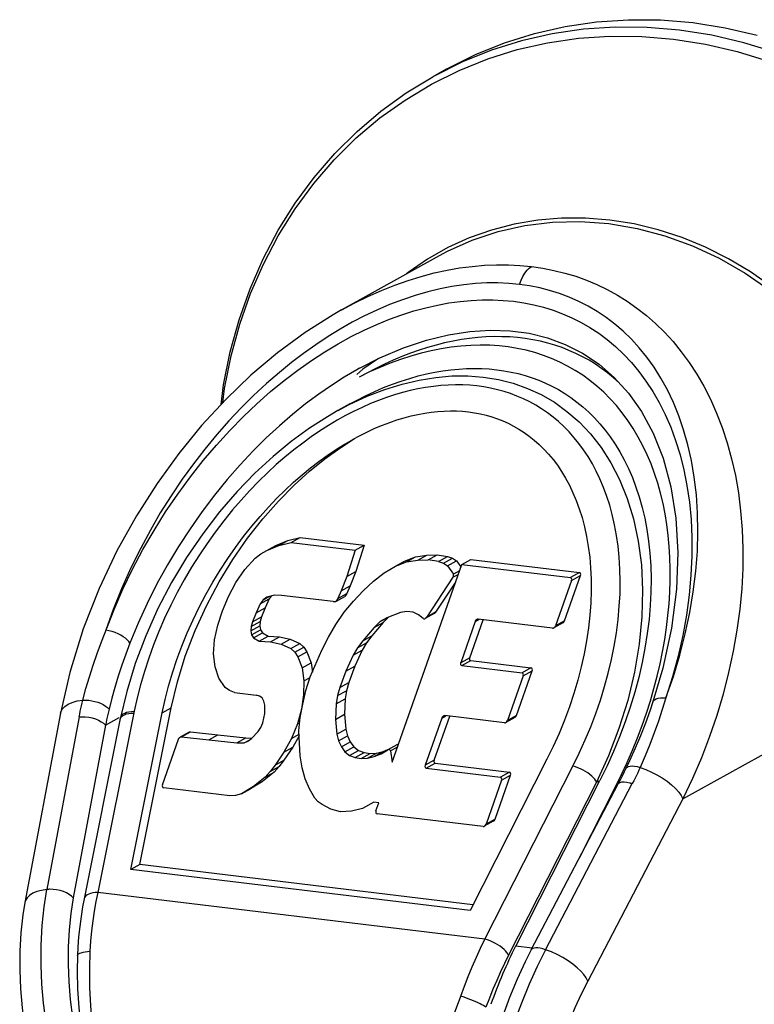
# Model space of a CAD drawing. Header units: inches. Extents: x 0 to 22, y 0 to 17.
# Tile 13 of 14: x 17.6 to 19.3, y 10.5 to 12.9. Entities that reach past the tile are written whole.
import ezdxf

# ---------------------------------------------------------------- set-up
doc = ezdxf.new("R2010")
doc.units = ezdxf.units.IN
doc.header["$LTSCALE"] = 1.21
doc.header["$MEASUREMENT"] = 0
doc.layers.get('0').update_dxf_attribs({"linetype": 'CONTINUOUS'})

msp = doc.modelspace()

# ---------------------------------------------------------------- linework, layer by layer
at = {"color": 7, "linetype": 'Continuous'}
for p, q in [((18.6282, 12.7793), (18.5578, 12.744)), ((18.5896, 12.7616), (18.5578, 12.744)), ((18.3413, 12.1915), (18.5734, 12.3203)), ((18.4289, 12.0761), (18.3924, 12.0513)), ((18.3924, 12.0513), (18.3776, 12.0387)), ((18.3845, 12.0534), (18.3778, 12.0496)), ((18.4231, 12.0528), (18.383, 12.0324)), ((18.3616, 11.969), (18.333, 11.9531)), ((18.3332, 11.9532), (18.3599, 11.9674)), ((18.3373, 11.8645), (18.3722, 11.8867)), ((18.3694, 11.8855), (18.3844, 11.8936)), ((18.1856, 11.6339), (18.214, 11.6451)), ((18.1927, 11.6333), (18.214, 11.6451)), ((18.1927, 11.6333), (18.2219, 11.6408)), ((18.214, 11.6451), (18.2432, 11.6526)), ((18.2219, 11.6408), (18.2432, 11.6526)), ((18.2219, 11.6408), (18.3737, 11.6225)), ((18.2432, 11.6526), (18.395, 11.6343)), ((18.1372, 11.6036), (18.1505, 11.614)), ((18.1505, 11.614), (18.1643, 11.6221)), ((18.1643, 11.6221), (18.1856, 11.6339)), ((18.1643, 11.6221), (18.1927, 11.6333)), ((18.3737, 11.6225), (18.3538, 11.5605)), ((18.3737, 11.6225), (18.395, 11.6343)), ((18.395, 11.6343), (18.3751, 11.5723)), ((18.1124, 11.5771), (18.1372, 11.6036)), ((18.4692, 11.5848), (18.4905, 11.5967)), ((18.4692, 11.5848), (18.4958, 11.5949)), ((18.4905, 11.5967), (18.5171, 11.6067)), ((18.4958, 11.5949), (18.5171, 11.6067)), ((18.4958, 11.5949), (18.5221, 11.5991)), ((18.5171, 11.6067), (18.5434, 11.6109)), ((18.5221, 11.5991), (18.5434, 11.6109)), ((18.5221, 11.5991), (18.5472, 11.5993)), ((18.5434, 11.6109), (18.5685, 11.6111)), ((18.5472, 11.5993), (18.5685, 11.6111)), ((18.5715, 11.5958), (18.5472, 11.5993)), ((18.5685, 11.6111), (18.5928, 11.6076)), ((18.5715, 11.5958), (18.5928, 11.6076)), ((18.5715, 11.5958), (18.5828, 11.5919)), ((18.5828, 11.5919), (18.6041, 11.6037)), ((18.5828, 11.5919), (18.5925, 11.5856)), ((18.5925, 11.5856), (18.6138, 11.5975)), ((18.5928, 11.6076), (18.6041, 11.6037)), ((18.6041, 11.6037), (18.6138, 11.5975)), ((18.6138, 11.5975), (18.6242, 11.5829)), ((18.6263, 11.5889), (18.6476, 11.6007)), ((18.6476, 11.6007), (18.9052, 11.5697)), ((18.0908, 11.5458), (18.1124, 11.5771)), ((18.3538, 11.5605), (18.3751, 11.5723)), ((18.3751, 11.5723), (18.3621, 11.5383)), ((18.4173, 11.5487), (18.4428, 11.5686)), ((18.4428, 11.5686), (18.4692, 11.5848)), ((18.4614, 11.1205), (18.6263, 11.5889)), ((18.5925, 11.5856), (18.6067, 11.5658)), ((18.621, 11.5738), (18.6067, 11.5658)), ((18.6263, 11.5889), (18.8839, 11.5578)), ((18.9052, 11.5697), (18.8839, 11.5578)), ((18.0734, 11.5128), (18.0908, 11.5458)), ((18.3538, 11.5605), (18.3408, 11.5265)), ((18.3928, 11.5265), (18.4173, 11.5487)), ((18.6056, 11.5582), (18.5426, 11.4634)), ((18.6116, 11.5471), (18.5639, 11.4753)), ((18.6056, 11.5582), (18.618, 11.5651)), ((18.8865, 11.5508), (18.8488, 11.4436)), ((18.8701, 11.4555), (18.9078, 11.5626)), ((18.8865, 11.5508), (18.9078, 11.5626)), ((18.3408, 11.5265), (18.333, 11.5081)), ((18.3408, 11.5265), (18.3621, 11.5383)), ((18.3621, 11.5383), (18.3543, 11.5199)), ((18.3696, 11.5021), (18.3928, 11.5265)), ((18.0595, 11.479), (18.0734, 11.5128)), ((18.149, 11.4958), (18.1703, 11.5076)), ((18.1558, 11.5049), (18.149, 11.4958)), ((18.1558, 11.5049), (18.1692, 11.5124)), ((18.1645, 11.5112), (18.1558, 11.5049)), ((18.1703, 11.5076), (18.1605, 11.4862)), ((18.1824, 11.5157), (18.1645, 11.5112)), ((18.1749, 11.5138), (18.1703, 11.5076)), ((18.1991, 11.5155), (18.1824, 11.5157)), ((18.3219, 11.5006), (18.1991, 11.5155)), ((18.3219, 11.5006), (18.3283, 11.5006)), ((18.3283, 11.5006), (18.3496, 11.5124)), ((18.333, 11.5081), (18.3283, 11.5006)), ((18.333, 11.5081), (18.3543, 11.5199)), ((18.3479, 11.4754), (18.3696, 11.5021)), ((18.3543, 11.5199), (18.3496, 11.5124)), ((18.0482, 11.4445), (18.0595, 11.479)), ((18.1392, 11.4744), (18.1308, 11.4528)), ((18.149, 11.4958), (18.1392, 11.4744)), ((18.1392, 11.4744), (18.1605, 11.4862)), ((18.1605, 11.4862), (18.1521, 11.4646)), ((18.3281, 11.4468), (18.3479, 11.4754)), ((18.481, 11.4745), (18.4486, 11.4626)), ((18.4966, 11.4776), (18.481, 11.4745)), ((18.511, 11.4756), (18.4966, 11.4776)), ((18.5238, 11.4693), (18.511, 11.4756)), ((18.5639, 11.4753), (18.5426, 11.4634)), ((18.1277, 11.4418), (18.149, 11.4536)), ((18.1308, 11.4528), (18.1277, 11.4418)), ((18.1308, 11.4528), (18.1521, 11.4646)), ((18.149, 11.4536), (18.1479, 11.4431)), ((18.1521, 11.4646), (18.149, 11.4536)), ((18.4401, 11.4512), (18.413, 11.4196)), ((18.4331, 11.4532), (18.4188, 11.4394)), ((18.4188, 11.4394), (18.4401, 11.4512)), ((18.4331, 11.4532), (18.4526, 11.4641)), ((18.4486, 11.4626), (18.4331, 11.4532)), ((18.4539, 11.4645), (18.4401, 11.4512)), ((18.5348, 11.4606), (18.5238, 11.4693)), ((18.5608, 11.4723), (18.5395, 11.4605)), ((18.6581, 11.4532), (18.6239, 11.356)), ((18.6452, 11.3679), (18.6768, 11.4577)), ((18.6581, 11.4532), (18.668, 11.4587)), ((18.8416, 11.4378), (18.6652, 11.4591)), ((18.8701, 11.4555), (18.8488, 11.4436)), ((18.0406, 11.4101), (18.0482, 11.4445)), ((18.1266, 11.4313), (18.1479, 11.4431)), ((18.1277, 11.4418), (18.1266, 11.4313)), ((18.1266, 11.4313), (18.1285, 11.422)), ((18.1285, 11.422), (18.1498, 11.4338)), ((18.1479, 11.4431), (18.1498, 11.4338)), ((18.1498, 11.4338), (18.1542, 11.4266)), ((18.3107, 11.4167), (18.3281, 11.4468)), ((18.4188, 11.4394), (18.3917, 11.4078)), ((18.8659, 11.4503), (18.8446, 11.4385)), ((18.0383, 11.3769), (18.0406, 11.4101)), ((18.1285, 11.422), (18.1329, 11.4148)), ((18.1329, 11.4148), (18.1542, 11.4266)), ((18.1329, 11.4148), (18.1465, 11.4071)), ((18.1465, 11.4071), (18.1678, 11.4189)), ((18.1465, 11.4071), (18.1731, 11.4051)), ((18.1542, 11.4266), (18.1678, 11.4189)), ((18.1678, 11.4189), (18.1944, 11.4169)), ((18.1731, 11.4051), (18.1944, 11.4169)), ((18.1731, 11.4051), (18.1985, 11.4002)), ((18.1944, 11.4169), (18.2198, 11.412)), ((18.1985, 11.4002), (18.2198, 11.412)), ((18.2198, 11.412), (18.2428, 11.4016)), ((18.2951, 11.3857), (18.3107, 11.4167)), ((18.3917, 11.4078), (18.3794, 11.3915)), ((18.3917, 11.4078), (18.413, 11.4196)), ((18.413, 11.4196), (18.4007, 11.4034)), ((18.1985, 11.4002), (18.2215, 11.3897)), ((18.2215, 11.3897), (18.2428, 11.4016)), ((18.2215, 11.3897), (18.2309, 11.3813)), ((18.2309, 11.3813), (18.2522, 11.3931)), ((18.2309, 11.3813), (18.2381, 11.3701)), ((18.2381, 11.3701), (18.2594, 11.382)), ((18.2428, 11.4016), (18.2522, 11.3931)), ((18.2522, 11.3931), (18.2594, 11.382)), ((18.2594, 11.382), (18.2696, 11.3554)), ((18.2675, 11.3223), (18.2951, 11.3857)), ((18.3794, 11.3915), (18.3689, 11.3739)), ((18.3689, 11.3739), (18.3902, 11.3857)), ((18.3902, 11.3857), (18.3731, 11.3475)), ((18.3794, 11.3915), (18.4007, 11.4034)), ((18.4007, 11.4034), (18.3902, 11.3857)), ((18.042, 11.3462), (18.0383, 11.3769)), ((18.2381, 11.3701), (18.2483, 11.3436)), ((18.3689, 11.3739), (18.3518, 11.3357)), ((18.6452, 11.3679), (18.6239, 11.356)), ((18.6265, 11.349), (18.6478, 11.3608)), ((18.6478, 11.3608), (18.7905, 11.3436)), ((18.0511, 11.3191), (18.042, 11.3462)), ((18.2483, 11.3436), (18.2696, 11.3554)), ((18.2483, 11.3436), (18.2524, 11.3131)), ((18.2696, 11.3554), (18.2725, 11.3338)), ((18.3518, 11.3357), (18.3373, 11.297)), ((18.3518, 11.3357), (18.3731, 11.3475)), ((18.3731, 11.3475), (18.3586, 11.3088)), ((18.6265, 11.349), (18.7692, 11.3318)), ((18.7561, 11.2312), (18.7931, 11.3366)), ((18.7905, 11.3436), (18.7692, 11.3318)), ((18.7718, 11.3247), (18.7931, 11.3366)), ((19.1504, 11.0333), (19.7075, 11.3425)), ((18.066, 11.2976), (18.0511, 11.3191)), ((18.2524, 11.3131), (18.2514, 11.2799)), ((18.2524, 11.3131), (18.2672, 11.3213)), ((18.2572, 11.2902), (18.2675, 11.3223)), ((18.7718, 11.3247), (18.7348, 11.2194)), ((18.076, 11.2901), (18.066, 11.2976)), ((18.0877, 11.2857), (18.076, 11.2901)), ((18.2495, 11.258), (18.2572, 11.2902)), ((18.3373, 11.297), (18.3321, 11.2779)), ((18.3321, 11.2779), (18.3534, 11.2897)), ((18.3373, 11.297), (18.3586, 11.3088)), ((18.3534, 11.2897), (18.3502, 11.2707)), ((18.3586, 11.3088), (18.3534, 11.2897)), ((18.0877, 11.2857), (18.1391, 11.2788)), ((18.1469, 11.2767), (18.1391, 11.2788)), ((18.1533, 11.2724), (18.1469, 11.2767)), ((18.1575, 11.265), (18.1533, 11.2724)), ((18.1599, 11.2557), (18.1575, 11.265)), ((18.2514, 11.2799), (18.2464, 11.2458)), ((18.2514, 11.2799), (18.2553, 11.2821)), ((18.3321, 11.2779), (18.3289, 11.2589)), ((18.3289, 11.2589), (18.3502, 11.2707)), ((18.3502, 11.2707), (18.3487, 11.2337)), ((19.0363, 11.2861), (19.0257, 11.2509)), ((17.8499, 11.241), (17.7638, 10.8119)), ((17.8634, 10.878), (17.9379, 11.2492)), ((17.9166, 11.2374), (17.9379, 11.2492)), ((18.1601, 11.2354), (18.1599, 11.2557)), ((18.2464, 11.2458), (18.2371, 11.211)), ((18.2433, 11.2258), (18.2495, 11.258)), ((18.2464, 11.2458), (18.2472, 11.2462)), ((18.3289, 11.2589), (18.3274, 11.2218)), ((19.0795, 11.2632), (19.0795, 11.2633)), ((17.6755, 11.2365), (17.5915, 10.7882)), ((17.72, 11.2276), (17.6433, 10.8188)), ((17.7823, 11.2081), (17.8145, 11.2259)), ((17.8169, 11.2217), (17.817, 11.2223)), ((17.8205, 11.2282), (17.8235, 11.2307)), ((17.8421, 10.8662), (17.9166, 11.2374)), ((18.1551, 11.2132), (18.1601, 11.2354)), ((18.2403, 11.1946), (18.2433, 11.2258)), ((18.3274, 11.2218), (18.3487, 11.2337)), ((18.3274, 11.2218), (18.3302, 11.1868)), ((18.3487, 11.2337), (18.3515, 11.1986)), ((18.5791, 11.2247), (18.5397, 11.113)), ((18.561, 11.1248), (18.5978, 11.2292)), ((18.5791, 11.2247), (18.589, 11.2303)), ((18.7276, 11.2135), (18.5862, 11.2306)), ((18.7519, 11.226), (18.7306, 11.2142)), ((18.7561, 11.2312), (18.7348, 11.2194)), ((17.7823, 11.2081), (17.7057, 10.7992)), ((18.1441, 11.1929), (18.1504, 11.2025)), ((18.1504, 11.2025), (18.1551, 11.2132)), ((18.2371, 11.211), (18.2232, 11.1768)), ((18.2371, 11.211), (18.2422, 11.2138)), ((18.2436, 11.1352), (18.2403, 11.1946)), ((18.3302, 11.1868), (18.3515, 11.1986)), ((18.3515, 11.1986), (18.3559, 11.183)), ((17.9172, 11.0669), (17.9552, 11.1748)), ((17.9807, 11.1918), (17.9594, 11.1799)), ((17.9625, 11.1806), (17.9838, 11.1924)), ((17.9625, 11.1806), (18.0271, 11.1736)), ((17.9836, 11.1924), (18.0484, 11.1855)), ((18.0271, 11.1736), (18.0484, 11.1855)), ((18.0271, 11.1736), (18.0934, 11.1661)), ((18.0484, 11.1855), (18.1147, 11.1779)), ((18.0934, 11.1661), (18.1147, 11.1779)), ((18.1105, 11.1658), (18.1224, 11.1724)), ((18.1147, 11.1779), (18.1288, 11.1776)), ((18.1192, 11.1698), (18.1279, 11.1767)), ((18.1279, 11.1767), (18.1441, 11.1929)), ((18.2232, 11.1768), (18.2047, 11.1442)), ((18.2232, 11.1768), (18.2408, 11.1865)), ((18.241, 11.1824), (18.226, 11.156)), ((18.3302, 11.1868), (18.3346, 11.1711)), ((18.3346, 11.1711), (18.3559, 11.183)), ((18.3346, 11.1711), (18.3411, 11.1571)), ((18.3559, 11.183), (18.3624, 11.1689)), ((18.0934, 11.1661), (18.1105, 11.1658)), ((18.1105, 11.1658), (18.1192, 11.1698)), ((18.2047, 11.1442), (18.226, 11.156)), ((18.226, 11.156), (18.2052, 11.1249)), ((18.3411, 11.1571), (18.3624, 11.1689)), ((18.3411, 11.1571), (18.3495, 11.145)), ((18.3495, 11.145), (18.3708, 11.1568)), ((18.3604, 11.1363), (18.3817, 11.1482)), ((18.3624, 11.1689), (18.3708, 11.1568)), ((18.3708, 11.1568), (18.3817, 11.1482)), ((18.3817, 11.1482), (18.3949, 11.1431)), ((18.4352, 11.1404), (18.451, 11.1496)), ((18.4405, 11.1459), (18.4513, 11.1501)), ((18.451, 11.1496), (18.4514, 11.1499)), ((18.4727, 11.1617), (18.4514, 11.1499)), ((18.4574, 11.1473), (18.4741, 11.1565)), ((18.2047, 11.1442), (18.1839, 11.1131)), ((18.1839, 11.1131), (18.2052, 11.1249)), ((18.2052, 11.1249), (18.1939, 11.1101)), ((18.2479, 11.107), (18.2436, 11.1352)), ((18.3495, 11.145), (18.3604, 11.1363)), ((18.3604, 11.1363), (18.3736, 11.1313)), ((18.3736, 11.1313), (18.3949, 11.1431)), ((18.3736, 11.1313), (18.3879, 11.1288)), ((18.3879, 11.1288), (18.4092, 11.1406)), ((18.3879, 11.1288), (18.4032, 11.1299)), ((18.3949, 11.1431), (18.4092, 11.1406)), ((18.4032, 11.1299), (18.4245, 11.1417)), ((18.4032, 11.1299), (18.4192, 11.134)), ((18.4092, 11.1406), (18.4245, 11.1417)), ((18.4192, 11.134), (18.4405, 11.1459)), ((18.4192, 11.134), (18.4352, 11.1404)), ((18.4245, 11.1417), (18.4405, 11.1459)), ((18.4574, 11.1473), (18.4614, 11.1205)), ((18.561, 11.1248), (18.5397, 11.113)), ((18.8282, 11.1274), (18.646, 10.7692)), ((18.1839, 11.1131), (18.1726, 11.0983)), ((18.1726, 11.0983), (18.1939, 11.1101)), ((18.1939, 11.1101), (18.1816, 11.0966)), ((18.2554, 11.0811), (18.2479, 11.107)), ((18.5423, 11.106), (18.5636, 11.1178)), ((18.5423, 11.106), (18.7181, 11.0848)), ((18.5636, 11.1178), (18.7394, 11.0966)), ((18.6813, 10.7012), (18.8899, 11.1112)), ((18.1603, 11.0848), (18.1332, 11.0628)), ((18.1816, 11.0966), (18.1545, 11.0746)), ((18.1726, 11.0983), (18.1603, 11.0848)), ((18.1603, 11.0848), (18.1816, 11.0966)), ((18.2658, 11.0573), (18.2554, 11.0811)), ((18.7207, 11.0777), (18.6841, 10.9738)), ((18.7054, 10.9857), (18.742, 11.0895)), ((18.7394, 11.0966), (18.7181, 11.0848)), ((18.7207, 11.0777), (18.742, 11.0895)), ((18.0767, 11.0404), (17.9201, 11.0593)), ((18.1332, 11.0628), (18.1047, 11.0455)), ((18.1047, 11.0455), (18.126, 11.0573)), ((18.1545, 11.0746), (18.126, 11.0573)), ((18.1332, 11.0628), (18.1545, 11.0746)), ((18.278, 11.0352), (18.2658, 11.0573)), ((18.9461, 11.073), (18.7374, 10.6629)), ((18.7542, 10.6848), (18.9539, 11.0773)), ((18.7911, 10.6756), (18.9968, 11.0688)), ((18.8249, 10.6762), (19.0306, 11.0695)), ((18.9061, 10.8954), (18.9908, 11.062)), ((18.9461, 11.073), (18.9539, 11.0773)), ((18.9908, 11.062), (18.9943, 11.064)), ((18.0905, 11.0412), (18.0767, 11.0404)), ((18.1047, 11.0455), (18.0905, 11.0412)), ((18.2861, 11.0265), (18.278, 11.0352)), ((19.1504, 11.0333), (18.9248, 10.602)), ((18.2956, 11.0199), (18.2861, 11.0265)), ((18.3165, 11.009), (18.2956, 11.0199)), ((18.3391, 11.0025), (18.3165, 11.009)), ((18.3914, 11.0109), (18.3648, 11.0041)), ((18.4182, 11.0253), (18.3914, 11.0109)), ((18.4296, 11.024), (18.4182, 11.0253)), ((18.423, 11.0053), (18.4296, 11.024)), ((18.3648, 11.0041), (18.3391, 11.0025)), ((18.677, 10.968), (18.4256, 10.9983)), ((18.7054, 10.9857), (18.6841, 10.9738)), ((18.7012, 10.9805), (18.6799, 10.9687)), ((17.8634, 10.878), (17.8421, 10.8662)), ((18.6529, 10.7827), (17.8634, 10.878)), ((18.646, 10.7692), (17.8421, 10.8662)), ((18.6813, 10.7012), (17.7638, 10.8119)), ((17.5915, 10.7882), (17.5915, 10.7882)), ((17.7316, 10.7968), (17.7316, 10.7968)), ((18.7934, 10.68), (18.7542, 10.6848)), ((17.7156, 10.6622), (17.7156, 10.6623))]:
    msp.add_line(p, q, dxfattribs=at)
for points in [[(18.5896, 12.7616), (18.6593, 12.7966), (18.7277, 12.8241), (18.7986, 12.8462), (18.8714, 12.8629), (18.9458, 12.8738), (19.0213, 12.879), (19.0974, 12.8784), (19.1743, 12.872)], [(19.1425, 12.8543), (19.066, 12.8607), (18.99, 12.8613), (18.9147, 12.8562), (18.8405, 12.8454), (18.7678, 12.8289), (18.6969, 12.8068), (18.6282, 12.7793)], [(19.3703, 12.8012), (19.295, 12.8245), (19.2189, 12.8422), (19.1425, 12.8543)], [(19.1743, 12.872), (19.2508, 12.8599), (19.3267, 12.8422)], [(18.0602, 11.972), (18.0645, 12.0054), (18.0799, 12.0825), (18.1004, 12.1575), (18.1259, 12.2303), (18.1564, 12.3003), (18.1916, 12.3674), (18.2315, 12.431), (18.2757, 12.491), (18.3241, 12.5471), (18.3765, 12.5989), (18.4326, 12.6462), (18.492, 12.6887), (18.5546, 12.7264), (18.62, 12.7589), (18.6879, 12.7861), (18.758, 12.808), (18.8298, 12.8243), (18.9032, 12.835), (18.9776, 12.84), (19.0528, 12.8394), (19.1283, 12.8331)], [(19.1283, 12.8331), (19.2039, 12.8212), (19.2791, 12.8036), (19.3535, 12.7806)], [(18.0561, 11.9675), (18.0622, 12.0144), (18.0779, 12.0923), (18.0988, 12.1681), (18.1248, 12.2416), (18.1557, 12.3124), (18.1914, 12.3802), (18.2317, 12.4445), (18.2764, 12.5052), (18.3253, 12.5619), (18.3782, 12.6144), (18.4347, 12.6624), (18.4947, 12.7056), (18.5578, 12.744)], [(18.9775, 12.4043), (18.92, 12.4089), (18.8629, 12.4089), (18.8064, 12.4041), (18.7509, 12.3946), (18.6968, 12.3806), (18.6442, 12.362), (18.5936, 12.339)], [(18.5734, 12.3203), (18.5926, 12.3305), (18.6513, 12.3569), (18.7127, 12.3772), (18.7762, 12.3914), (18.8414, 12.3994), (18.9074, 12.4009), (18.9746, 12.396)], [(18.9746, 12.396), (19.0418, 12.3846), (19.1078, 12.3672), (19.173, 12.3435), (19.2365, 12.314), (19.2979, 12.2788), (19.3566, 12.2383), (19.4123, 12.1927), (19.4646, 12.1425), (19.5129, 12.0879), (19.557, 12.0295), (19.5965, 11.9677), (19.6312, 11.903), (19.6606, 11.8358), (19.6847, 11.7668), (19.7031, 11.6963), (19.7158, 11.625), (19.7226, 11.5534), (19.7235, 11.4821), (19.7185, 11.4119), (19.7075, 11.3425)], [(19.3614, 12.2463), (19.3108, 12.2815), (19.2583, 12.3128), (19.2041, 12.3399), (19.1486, 12.3628), (19.0921, 12.3812), (19.035, 12.3951), (18.9775, 12.4043)], [(18.5936, 12.339), (18.5452, 12.3117), (18.4993, 12.2803), (18.4953, 12.277)], [(18.3421, 12.1919), (18.3715, 12.2076), (18.404, 12.2235), (18.4362, 12.2377), (18.468, 12.2503), (18.4994, 12.2613), (18.5304, 12.2709), (18.5611, 12.279), (18.5915, 12.2856), (18.6214, 12.2909), (18.6509, 12.2947), (18.68, 12.2973), (18.7086, 12.2985), (18.7368, 12.2984), (18.7644, 12.297), (18.7915, 12.2944)], [(18.7632, 12.252), (18.7671, 12.2619), (18.7715, 12.271), (18.7761, 12.2788), (18.7811, 12.2854), (18.7862, 12.2907), (18.7915, 12.2944)], [(18.7915, 12.2944), (18.8182, 12.2905), (18.8446, 12.2853), (18.8707, 12.2789), (18.8964, 12.2711), (18.9218, 12.262), (18.9468, 12.2516), (18.9713, 12.2398), (18.9953, 12.2266), (19.0187, 12.212), (19.0416, 12.1959), (19.0639, 12.1784), (19.0856, 12.1593), (19.1067, 12.1387), (19.127, 12.1164), (19.1466, 12.0925), (19.1653, 12.0669), (19.1831, 12.0397), (19.1999, 12.0107), (19.2157, 11.9799), (19.2302, 11.9473), (19.2435, 11.913), (19.2554, 11.8769), (19.2658, 11.8391), (19.2747, 11.7997), (19.2819, 11.7585), (19.2873, 11.7158), (19.2909, 11.6717), (19.2926, 11.6262), (19.2922, 11.5794), (19.2898, 11.5315), (19.2853, 11.4827), (19.2786, 11.4331), (19.2698, 11.383), (19.2588, 11.3325), (19.2457, 11.2818), (19.2306, 11.2312), (19.2133, 11.1809), (19.1942, 11.131), (19.1732, 11.0818), (19.1504, 11.0333)], [(18.7632, 12.252), (18.7377, 12.2544), (18.7118, 12.2555), (18.6856, 12.2554), (18.6588, 12.2539), (18.6312, 12.2511), (18.603, 12.2469), (18.575, 12.2415), (18.5463, 12.2346), (18.5163, 12.2259), (18.4858, 12.2157), (18.4553, 12.2041), (18.4252, 12.1911), (18.3959, 12.1773), (18.3671, 12.1622), (18.3384, 12.146), (18.3097, 12.1284), (18.2804, 12.1091), (18.2513, 12.0884), (18.2229, 12.0669), (18.1942, 12.0436), (18.1638, 12.0171), (18.1332, 11.9888), (18.1037, 11.9595), (18.0748, 11.9288), (18.0458, 11.8961), (18.0175, 11.8619), (17.9905, 11.827), (17.9641, 11.7906), (17.9377, 11.7514), (17.9121, 11.7107), (17.8885, 11.6702), (17.8656, 11.6276), (17.8424, 11.5803), (17.8204, 11.5312), (17.8008, 11.4823), (17.7832, 11.4329)], [(19.1102, 11.2727), (19.1278, 11.3235), (19.1431, 11.3741), (19.1561, 11.4246), (19.1668, 11.4747), (19.1751, 11.5241), (19.181, 11.5727), (19.1847, 11.6201), (19.186, 11.6663), (19.1852, 11.7109), (19.1823, 11.7539), (19.1774, 11.7952), (19.1707, 11.8345), (19.1623, 11.872), (19.1522, 11.9075), (19.1407, 11.941), (19.1278, 11.9725), (19.1137, 12.0021), (19.0985, 12.0298), (19.0823, 12.0556), (19.0652, 12.0796), (19.0472, 12.1017), (19.0285, 12.1222), (19.0091, 12.1409), (18.9892, 12.1581), (18.9686, 12.1737), (18.9475, 12.1878), (18.9259, 12.2005), (18.9037, 12.2118), (18.8811, 12.2218), (18.8581, 12.2304), (18.8347, 12.2377), (18.8111, 12.2437), (18.7873, 12.2485), (18.7632, 12.252)], [(17.8025, 11.482), (17.8236, 11.5303), (17.8465, 11.5778), (17.8711, 11.6242), (17.8973, 11.6694), (17.9248, 11.7132), (17.9535, 11.7555), (17.9833, 11.796), (18.0138, 11.8346), (18.0451, 11.8714), (18.0768, 11.9061), (18.1089, 11.9388), (18.1412, 11.9694), (18.1736, 11.998), (18.206, 12.0245), (18.2382, 12.0491), (18.2703, 12.0717), (18.3021, 12.0924), (18.3335, 12.1112), (18.3645, 12.1283), (18.3951, 12.1436), (18.4253, 12.1573), (18.455, 12.1694), (18.4841, 12.18), (18.5128, 12.1891), (18.541, 12.1967), (18.5686, 12.203), (18.5958, 12.208), (18.6225, 12.2117), (18.6487, 12.2141), (18.6745, 12.2153), (18.6998, 12.2154), (18.7247, 12.2142), (18.7492, 12.2119), (18.7732, 12.2083), (18.7969, 12.2036), (18.8201, 12.1978), (18.8429, 12.1907), (18.8654, 12.1823), (18.8874, 12.1728), (18.909, 12.1619), (18.9302, 12.1497), (18.9509, 12.1361), (18.9711, 12.1211), (18.9908, 12.1046), (19.0098, 12.0867), (19.0283, 12.0671), (19.046, 12.0459), (19.063, 12.0231), (19.0791, 11.9985), (19.0943, 11.9721), (19.1085, 11.944), (19.1215, 11.914), (19.1333, 11.8822), (19.1437, 11.8484), (19.1527, 11.8129), (19.1601, 11.7754), (19.1658, 11.7362), (19.1697, 11.6953), (19.1717, 11.6527), (19.1716, 11.6086), (19.1695, 11.5631), (19.1652, 11.5165), (19.1587, 11.4689), (19.1499, 11.4205), (19.1389, 11.3715), (19.1257, 11.3223), (19.1102, 11.2727)], [(18.3413, 12.1915), (18.3215, 12.1802), (18.255, 12.138), (18.1899, 12.09), (18.1269, 12.0368), (18.0671, 11.9794), (18.01, 11.9176), (17.9559, 11.8515), (17.9043, 11.7805), (17.8554, 11.7039), (17.8095, 11.6213), (17.7672, 11.5321), (17.7294, 11.4361), (17.6975, 11.3331), (17.6756, 11.2365)], [(18.3845, 12.0534), (18.432, 12.0777), (18.4884, 12.1018), (18.5428, 12.12), (18.5954, 12.1329), (18.6459, 12.1407), (18.6945, 12.1437), (18.7411, 12.1422), (18.7861, 12.1361), (18.8296, 12.1254), (18.8717, 12.1099), (18.9127, 12.0891), (18.9517, 12.0629), (18.9878, 12.0316), (19.0214, 11.9944), (19.0522, 11.9506), (19.0798, 11.8996), (19.1035, 11.8402), (19.1219, 11.7729), (19.134, 11.6985), (19.1388, 11.6173), (19.1356, 11.5298), (19.1238, 11.4378), (19.1032, 11.3428), (19.0795, 11.2632)], [(18.3778, 12.0496), (18.3481, 12.0321), (18.3179, 12.0129), (18.2874, 11.9918), (18.2565, 11.9689), (18.2255, 11.944), (18.1943, 11.9171), (18.1631, 11.8883), (18.132, 11.8574), (18.101, 11.8244), (18.0704, 11.7895), (18.0404, 11.7526), (18.011, 11.7138), (17.9825, 11.6732), (17.9551, 11.631), (17.9289, 11.5874), (17.9042, 11.5425), (17.8811, 11.4965), (17.8597, 11.4497), (17.8401, 11.4022)], [(18.3599, 11.9674), (18.4023, 11.9871), (18.4441, 12.0033), (18.4851, 12.016), (18.5254, 12.0255), (18.5648, 12.0318), (18.6032, 12.0351), (18.6408, 12.0353), (18.6775, 12.0324), (18.7133, 12.0266), (18.7483, 12.0178), (18.7821, 12.0058), (18.8145, 11.9909), (18.8458, 11.9728), (18.8758, 11.9513), (18.9044, 11.9264), (18.9314, 11.8979), (18.9565, 11.8657), (18.9796, 11.8296), (19.0003, 11.7895), (19.0184, 11.745), (19.0333, 11.6964), (19.0446, 11.644), (19.052, 11.5878), (19.0551, 11.5277), (19.0535, 11.4646), (19.0471, 11.3996), (19.0358, 11.3332), (19.0196, 11.2662), (18.9989, 11.1998), (18.9744, 11.1354), (18.946, 11.073)], [(18.3616, 11.969), (18.3767, 11.9772), (18.3986, 11.9882), (18.4201, 11.9983), (18.4413, 12.0075), (18.4623, 12.0157), (18.4829, 12.023), (18.5032, 12.0294), (18.5232, 12.0351), (18.543, 12.0399), (18.5625, 12.044), (18.5818, 12.0472), (18.6007, 12.0498), (18.6195, 12.0516), (18.6379, 12.0527), (18.6561, 12.0531), (18.674, 12.0528), (18.6917, 12.0517), (18.7092, 12.05), (18.7264, 12.0476), (18.7433, 12.0445), (18.7601, 12.0407), (18.7766, 12.0362), (18.7929, 12.031), (18.8089, 12.025), (18.8246, 12.0184), (18.8401, 12.0109), (18.8553, 12.0028), (18.8703, 11.9938), (18.885, 11.984), (18.8994, 11.9733), (18.9135, 11.9618), (18.9273, 11.9494), (18.9407, 11.9361), (18.9537, 11.9219), (18.9663, 11.9067), (18.9784, 11.8906), (18.99, 11.8735), (19.0011, 11.8553), (19.0116, 11.8362), (19.0215, 11.8159), (19.0307, 11.7946), (19.0393, 11.7721), (19.047, 11.7486), (19.054, 11.7239), (19.06, 11.6983), (19.0651, 11.6715), (19.0692, 11.6438), (19.0722, 11.6151), (19.0742, 11.5854), (19.075, 11.5548), (19.0746, 11.5234), (19.0731, 11.4913), (19.0702, 11.4584), (19.066, 11.4248), (19.0606, 11.3907), (19.0538, 11.3561), (19.0457, 11.3212), (19.0363, 11.2861)], [(18.8899, 11.1112), (18.9049, 11.1419), (18.919, 11.1729), (18.9319, 11.2041), (18.9439, 11.2355), (18.9548, 11.2673), (18.9647, 11.2993), (18.9735, 11.3314), (18.9811, 11.3633), (18.9875, 11.395), (18.9928, 11.4266), (18.9969, 11.4584), (18.9998, 11.4896), (19.0015, 11.5193), (19.002, 11.5483), (19.0013, 11.5777), (18.9996, 11.6061), (18.997, 11.6322), (18.9934, 11.6574), (18.9886, 11.6829), (18.9831, 11.7073), (18.9771, 11.7292), (18.9704, 11.7499), (18.9625, 11.771), (18.954, 11.7913), (18.9452, 11.8096), (18.9359, 11.8269), (18.9256, 11.8442), (18.9148, 11.8605), (18.9041, 11.8752), (18.8929, 11.8889), (18.8807, 11.9026), (18.8681, 11.9155), (18.8557, 11.9269), (18.843, 11.9375), (18.8295, 11.9477), (18.8157, 11.9572), (18.8018, 11.9657), (18.7876, 11.9735), (18.7726, 11.9809), (18.7573, 11.9875), (18.7422, 11.9932), (18.7268, 11.9982), (18.711, 12.0025), (18.6949, 12.0062), (18.6786, 12.0091), (18.6622, 12.0114), (18.6457, 12.013), (18.6289, 12.0139), (18.6117, 12.0141), (18.5944, 12.0136), (18.5769, 12.0124), (18.5592, 12.0105), (18.5408, 12.0079), (18.5224, 12.0046), (18.5042, 12.0006), (18.4859, 11.9959), (18.467, 11.9904), (18.448, 11.9841), (18.4293, 11.9773), (18.4104, 11.9697), (18.3904, 11.9608), (18.3701, 11.9512), (18.3508, 11.9412), (18.3313, 11.9303), (18.3106, 11.9179), (18.2896, 11.9045), (18.2696, 11.8909), (18.2495, 11.8763), (18.2282, 11.8598), (18.2069, 11.8424), (18.1869, 11.8251), (18.1669, 11.8066), (18.1453, 11.7856), (18.1237, 11.7633), (18.1035, 11.7412), (18.0834, 11.7179), (18.0627, 11.6922), (18.0422, 11.6654), (18.0231, 11.6387), (18.0046, 11.6112), (17.9863, 11.5821), (17.9687, 11.5524), (17.9524, 11.5226), (17.937, 11.4924)], [(18.3331, 11.9532), (18.3082, 11.9387), (18.2655, 11.9113), (18.2224, 11.8798), (18.1792, 11.8444), (18.1365, 11.8051), (18.0942, 11.7613), (18.0527, 11.7133), (18.0125, 11.6611), (17.9744, 11.6053), (17.9388, 11.5461), (17.9065, 11.4842), (17.8776, 11.4198), (17.8527, 11.354), (17.8325, 11.288), (17.8178, 11.226)], [(18.3844, 11.8936), (18.4027, 11.9028), (18.4208, 11.9111), (18.4385, 11.9185), (18.4559, 11.9251), (18.4729, 11.9309), (18.4898, 11.936), (18.5063, 11.9404), (18.5226, 11.9441), (18.5386, 11.947), (18.5542, 11.9494), (18.5696, 11.951), (18.5847, 11.9521), (18.5995, 11.9525), (18.6141, 11.9523), (18.6285, 11.9515), (18.6427, 11.95), (18.6568, 11.948), (18.6706, 11.9454), (18.6843, 11.9422), (18.6977, 11.9383), (18.7109, 11.9339), (18.7239, 11.9288), (18.7367, 11.923), (18.7493, 11.9166), (18.7617, 11.9095), (18.774, 11.9016), (18.7861, 11.8929), (18.798, 11.8834), (18.8096, 11.8731), (18.821, 11.862), (18.832, 11.85), (18.8427, 11.8372), (18.853, 11.8235), (18.8629, 11.8088), (18.8724, 11.7931), (18.8814, 11.7764), (18.8898, 11.7587), (18.8977, 11.7401), (18.9049, 11.7204), (18.9114, 11.6996), (18.9172, 11.6779), (18.9222, 11.655), (18.9263, 11.6312), (18.9296, 11.6063), (18.9318, 11.5804), (18.9331, 11.5536), (18.9332, 11.5259), (18.9322, 11.4974), (18.9301, 11.4682), (18.9268, 11.4384), (18.9223, 11.408), (18.9166, 11.3772), (18.9096, 11.346), (18.9015, 11.3146), (18.892, 11.283), (18.8815, 11.2513), (18.8697, 11.2199), (18.8569, 11.1886), (18.8431, 11.1578), (18.8282, 11.1274)], [(17.9166, 11.2374), (17.9235, 11.2688), (17.9317, 11.3004), (17.941, 11.3321), (17.9515, 11.3638), (17.9632, 11.3953), (17.9759, 11.4266), (17.9897, 11.4575), (18.0045, 11.4878), (18.0201, 11.5176), (18.0366, 11.5467), (18.0539, 11.575), (18.0718, 11.6025), (18.0904, 11.6291), (18.1094, 11.6547), (18.1288, 11.6791), (18.1485, 11.7024), (18.1683, 11.7245), (18.1882, 11.7454), (18.2081, 11.765), (18.2281, 11.7836), (18.2481, 11.801), (18.268, 11.8173), (18.2879, 11.8326), (18.3076, 11.8469), (18.3272, 11.8601), (18.3466, 11.8723), (18.3656, 11.8834), (18.3694, 11.8855)], [(17.9379, 11.2492), (17.9526, 11.3108), (17.9714, 11.3716), (17.9946, 11.4321), (18.0214, 11.4909), (18.0514, 11.5472), (18.084, 11.6006), (18.1188, 11.6507), (18.1551, 11.697), (18.1919, 11.7388), (18.229, 11.7764), (18.2656, 11.8096), (18.3018, 11.8388), (18.3373, 11.8645)], [(17.7287, 11.2673), (17.736, 11.295), (17.7441, 11.3227), (17.7528, 11.3503), (17.7623, 11.3779), (17.7724, 11.4054), (17.8025, 11.482)], [(17.937, 11.4924), (17.9224, 11.4615), (17.9088, 11.4302), (17.8961, 11.3986), (17.8846, 11.3669), (17.8743, 11.3354), (17.8651, 11.3039), (17.8569, 11.2725), (17.8499, 11.241)], [(17.8401, 11.4022), (17.8375, 11.4062), (17.8338, 11.4101), (17.8294, 11.4139), (17.8243, 11.4176), (17.8184, 11.4211), (17.8119, 11.4244), (17.805, 11.4273), (17.7977, 11.4297), (17.7903, 11.4316), (17.7832, 11.4329)], [(17.8401, 11.4022), (17.8303, 11.3761), (17.8211, 11.3499), (17.8125, 11.3237), (17.8046, 11.2976), (17.7974, 11.2716), (17.7908, 11.2456)], [(17.6755, 11.2365), (17.6764, 11.2399), (17.68, 11.2465), (17.6857, 11.2525), (17.6936, 11.2578), (17.7036, 11.2621), (17.7153, 11.2653), (17.7287, 11.2673)], [(17.72, 11.2276), (17.7212, 11.2342), (17.7226, 11.2409), (17.724, 11.2475), (17.7255, 11.2541), (17.7271, 11.2607), (17.7287, 11.2673)], [(17.7287, 11.2673), (17.7355, 11.2675), (17.7427, 11.267), (17.7498, 11.266), (17.7569, 11.2644), (17.7638, 11.2623), (17.7705, 11.2598), (17.7767, 11.2567), (17.7823, 11.2533), (17.7871, 11.2495), (17.7908, 11.2456)], [(19.1102, 11.2728), (19.1016, 11.245), (19.0924, 11.2174), (19.0825, 11.1898), (19.072, 11.1624), (19.0609, 11.1351), (19.0492, 11.1079)], [(19.0795, 11.2633), (19.0809, 11.2659), (19.0834, 11.2684), (19.087, 11.2705), (19.0916, 11.272), (19.0971, 11.2729), (19.1034, 11.2731), (19.1102, 11.2727)], [(17.7908, 11.2456), (17.7893, 11.2393), (17.7878, 11.2331), (17.7864, 11.2268), (17.785, 11.2206), (17.7837, 11.2143), (17.7823, 11.2081)], [(17.8178, 11.226), (17.8178, 11.2264), (17.819, 11.2293), (17.821, 11.2321), (17.8239, 11.2346), (17.8277, 11.2368), (17.8323, 11.2385), (17.8375, 11.2399), (17.8435, 11.2407), (17.8499, 11.241)], [(19.0257, 11.2509), (19.0137, 11.2157), (19.0005, 11.1806), (18.9861, 11.1458), (18.9706, 11.1114), (18.9539, 11.0773)], [(19.0795, 11.2633), (19.0726, 11.2433), (19.0616, 11.213), (19.0497, 11.183), (19.0372, 11.1532), (19.0239, 11.1238), (19.0154, 11.1057)], [(17.72, 11.2276), (17.721, 11.2278), (17.722, 11.2278), (17.7231, 11.2279), (17.7242, 11.228), (17.7253, 11.228), (17.7264, 11.228)], [(17.7264, 11.228), (17.7344, 11.2278), (17.7425, 11.2268), (17.7505, 11.2252), (17.7583, 11.2229), (17.7657, 11.2199), (17.7723, 11.2163), (17.7779, 11.2124), (17.7823, 11.2081)], [(17.8178, 11.226), (17.8174, 11.2242), (17.7316, 10.7968)], [(17.817, 11.2223), (17.8183, 11.2254), (17.8205, 11.2282)], [(17.8235, 11.2307), (17.8274, 11.2328), (17.832, 11.2345), (17.8372, 11.2357), (17.8429, 11.2365), (17.8491, 11.2368)], [(17.9552, 11.1748), (17.9556, 11.1756), (17.956, 11.1764), (17.9565, 11.1772), (17.957, 11.1779), (17.9575, 11.1784), (17.958, 11.179), (17.9586, 11.1794), (17.9592, 11.1798), (17.9594, 11.1799)], [(17.9594, 11.1799), (17.9597, 11.1801), (17.9603, 11.1803), (17.9608, 11.1805), (17.9614, 11.1806), (17.9619, 11.1806), (17.9623, 11.1806)], [(17.9807, 11.1918), (17.981, 11.1919), (17.9816, 11.1922), (17.9821, 11.1923), (17.9827, 11.1924), (17.9832, 11.1925), (17.9836, 11.1924)], [(18.9461, 11.073), (18.9444, 11.0763), (18.942, 11.0799), (18.9388, 11.0836), (18.9349, 11.0874), (18.9303, 11.0912), (18.9253, 11.0949), (18.9198, 11.0984), (18.9139, 11.1017), (18.9079, 11.1046), (18.9018, 11.1073), (18.8958, 11.1095), (18.8899, 11.1112)], [(19.0154, 11.1057), (19.0113, 11.0974), (19.0065, 11.0876), (19.0015, 11.078), (18.9968, 11.0688)], [(19.0154, 11.1057), (19.016, 11.1068), (19.0181, 11.1088), (19.0212, 11.1103), (19.0253, 11.1111), (19.0303, 11.1114), (19.036, 11.1109), (19.0424, 11.1098), (19.0492, 11.108)], [(19.0492, 11.108), (19.0463, 11.1015), (19.0433, 11.095), (19.0403, 11.0886), (19.0371, 11.0822), (19.0339, 11.0758), (19.0306, 11.0695)], [(19.0492, 11.108), (19.0626, 11.1029), (19.076, 11.0969), (19.0888, 11.0902), (19.1011, 11.0829), (19.1128, 11.075), (19.1235, 11.0666), (19.1329, 11.058), (19.1407, 11.0494), (19.1466, 11.0411), (19.1504, 11.0333)], [(18.9968, 11.0688), (18.9984, 11.0708), (19.0015, 11.0726), (19.0057, 11.0736), (19.0111, 11.0737), (19.0175, 11.073), (19.0246, 11.0714)], [(19.0246, 11.0714), (19.0255, 11.0711), (19.0265, 11.0708), (19.0276, 11.0705), (19.0286, 11.0702), (19.0296, 11.0698), (19.0306, 11.0695)], [(17.6433, 10.8188), (17.6307, 10.8168), (17.6195, 10.8138), (17.6102, 10.8098), (17.6025, 10.8049), (17.5966, 10.7991), (17.5927, 10.7925), (17.5915, 10.7882)], [(17.6492, 10.4582), (17.6414, 10.5039), (17.6355, 10.5497), (17.6317, 10.5946), (17.6298, 10.6398), (17.6299, 10.6869), (17.6323, 10.7334), (17.6368, 10.7774), (17.6433, 10.8188)], [(17.6497, 10.8192), (17.6486, 10.8192), (17.6475, 10.8191), (17.6464, 10.8191), (17.6454, 10.819), (17.6443, 10.8189), (17.6433, 10.8188)], [(17.7057, 10.7992), (17.7014, 10.8034), (17.696, 10.8073), (17.6897, 10.8107), (17.6826, 10.8137), (17.6748, 10.8161), (17.6665, 10.8179), (17.658, 10.819), (17.6497, 10.8192)], [(17.7057, 10.7992), (17.6998, 10.762), (17.6958, 10.7234), (17.6937, 10.6832), (17.6934, 10.642), (17.695, 10.6001), (17.6985, 10.5579), (17.7039, 10.5158), (17.7111, 10.4738)], [(17.7638, 10.8119), (17.7576, 10.8116), (17.7519, 10.8109), (17.7469, 10.8097), (17.7425, 10.8081), (17.7387, 10.8061), (17.7355, 10.8037), (17.7332, 10.8009), (17.7318, 10.7978), (17.7316, 10.7968)], [(17.7638, 10.8119), (17.7594, 10.79), (17.7555, 10.7675), (17.7521, 10.7444), (17.7493, 10.7208), (17.747, 10.6968), (17.7452, 10.6724)], [(17.5915, 10.7882), (17.5866, 10.7587), (17.5818, 10.7164), (17.5793, 10.6728), (17.5789, 10.6285), (17.5807, 10.5837), (17.5847, 10.5389), (17.5907, 10.4945), (17.5964, 10.4623)], [(17.7316, 10.7968), (17.728, 10.7779), (17.7243, 10.7547), (17.7212, 10.731), (17.7186, 10.7069), (17.7167, 10.6824), (17.7156, 10.6623)], [(18.624, 10.5663), (18.6328, 10.5899), (18.6419, 10.6131), (18.6514, 10.6359), (18.6611, 10.6582), (18.6711, 10.68), (18.6813, 10.7012)], [(18.7374, 10.6629), (18.7358, 10.6663), (18.7334, 10.6699), (18.7303, 10.6734), (18.7266, 10.677), (18.7223, 10.6807), (18.7174, 10.6843), (18.7119, 10.6879), (18.7061, 10.6912), (18.7, 10.6943), (18.6938, 10.697), (18.6875, 10.6994), (18.6813, 10.7012)], [(17.7156, 10.6622), (17.7151, 10.625), (17.7161, 10.5824), (17.7188, 10.5395), (17.7231, 10.4965), (17.7291, 10.4538), (17.7358, 10.4158)], [(17.7156, 10.6623), (17.7158, 10.6631), (17.7167, 10.6647), (17.7186, 10.6663), (17.7213, 10.6677), (17.7248, 10.669), (17.729, 10.6702), (17.7339, 10.6711), (17.7394, 10.6719), (17.7452, 10.6724)], [(17.7452, 10.6724), (17.7441, 10.63), (17.7445, 10.5869), (17.7465, 10.5434), (17.7502, 10.4999), (17.7554, 10.4565), (17.7622, 10.4137)], [(18.7911, 10.6756), (18.7769, 10.6474), (18.7579, 10.6063), (18.7399, 10.5633), (18.7234, 10.5193), (18.7084, 10.4746), (18.6951, 10.4293), (18.6836, 10.3846), (18.6764, 10.3517)], [(18.7374, 10.6629), (18.7278, 10.6435), (18.7184, 10.6237), (18.7093, 10.6034), (18.7004, 10.5826), (18.6918, 10.5616), (18.6835, 10.5402)], [(18.825, 10.6762), (18.8051, 10.6365), (18.7861, 10.5944), (18.7678, 10.5499), (18.751, 10.5047), (18.7367, 10.4615), (18.7239, 10.4186), (18.7125, 10.3748), (18.7027, 10.3311)], [(18.8249, 10.6762), (18.8185, 10.6782), (18.8124, 10.6796), (18.807, 10.6804), (18.8022, 10.6805), (18.798, 10.68), (18.7947, 10.6789), (18.7922, 10.6771), (18.7911, 10.6756)], [(18.9248, 10.602), (18.9212, 10.6095), (18.9157, 10.6174), (18.9086, 10.6254), (18.9, 10.6335), (18.8899, 10.6417), (18.8784, 10.6497), (18.8659, 10.6574), (18.8526, 10.6645), (18.8388, 10.6709), (18.8249, 10.6762)], [(18.9248, 10.602), (18.9092, 10.5709), (18.8944, 10.5382), (18.8801, 10.5036), (18.8667, 10.4679), (18.8545, 10.4316), (18.8436, 10.3953), (18.8343, 10.3595), (18.8264, 10.3241)], [(18.5542, 10.3181), (18.5625, 10.3591), (18.5722, 10.4007), (18.5833, 10.4424), (18.5957, 10.4841), (18.6093, 10.5255), (18.624, 10.5663)], [(18.6835, 10.5402), (18.6812, 10.5418), (18.6781, 10.5437), (18.6743, 10.5458), (18.6699, 10.548), (18.665, 10.5503), (18.6596, 10.5528), (18.6539, 10.5552), (18.648, 10.5576), (18.6419, 10.56), (18.6358, 10.5623), (18.6298, 10.5644), (18.624, 10.5663)]]:
    msp.add_lwpolyline(points, dxfattribs=at)
for centre, major_axis, ratio, start_param, end_param in [((18.4427, 11.2908), (0.4475, 0.7604), 0.669694, 4.804129, 7.09241), ((18.4827, 11.313), (0.4464, 0.7585), 0.669694, 6.134011, 7.09241), ((18.9029, 11.5632), (0.00355, 0.00603), 0.66978, -1.286095, 0.284702), ((18.6019, 11.5611), (0.00355, 0.00603), 0.66978, -1.652585, -0.380742), ((18.8816, 11.5514), (0.00355, 0.00603), 0.66978, -1.286095, 0.284702), ((18.5601, 11.4781), (0.00355, 0.00603), 0.66978, -2.291828, -1.652585), ((18.5388, 11.4663), (0.00355, 0.00603), 0.66978, 3.010169, 4.6306), ((18.6629, 11.4526), (0.00355, 0.00603), 0.66978, 6.567887, 8.138683), ((18.8652, 11.456), (0.00355, 0.00603), 0.66978, -2.29183, -1.286095), ((18.8439, 11.4442), (0.00355, 0.00603), 0.66978, 3.426294, 4.997091), ((18.65, 11.3673), (0.00355, 0.00603), 0.66978, -4.427687, -2.856891), ((18.6287, 11.3555), (0.00355, 0.00603), 0.66978, -4.427687, -2.856891), ((18.7883, 11.3371), (0.00355, 0.00603), 0.66978, -1.286095, 0.284702), ((18.767, 11.3253), (0.00355, 0.00603), 0.66978, -1.286095, 0.284702), ((18.5839, 11.2241), (0.00355, 0.00603), 0.66978, 6.567887, 8.138683), ((18.7299, 11.22), (0.00355, 0.00603), 0.66978, 3.426294, 4.997091), ((18.7512, 11.2318), (0.00355, 0.00603), 0.66978, -2.29183, -1.286095), ((18.4521, 11.1441), (0.00355, 0.00603), 0.66978, 5.592061, 7.132949), ((18.4734, 11.156), (0.00355, 0.00603), 0.66978, 0.284702, 0.849768), ((18.5659, 11.1243), (0.00355, 0.00603), 0.66978, -4.427687, -2.856891), ((18.5446, 11.1124), (0.00355, 0.00603), 0.66978, -4.427687, -2.856891), ((18.7158, 11.0783), (0.00355, 0.00603), 0.66978, -1.286095, 0.284702), ((18.7371, 11.0901), (0.00355, 0.00603), 0.66978, -1.286095, 0.284702), ((17.9225, 11.0663), (0.00383, 0.0065), 0.66978, -4.427687, -2.856891), ((18.4279, 11.0048), (0.00355, 0.00603), 0.66978, -4.427687, -2.856891), ((18.7005, 10.9862), (0.00355, 0.00603), 0.66978, -2.29183, -1.286095), ((18.6792, 10.9744), (0.00355, 0.00603), 0.66978, 3.426294, 4.997091), ((18.8279, 10.4713), (0.1331, 0.4112), 0.346008, 1.140376, 1.498696)]:
    msp.add_ellipse(centre, major_axis=major_axis, ratio=ratio, start_param=start_param, end_param=end_param, dxfattribs=at)

doc.saveas('drawing.dxf')
